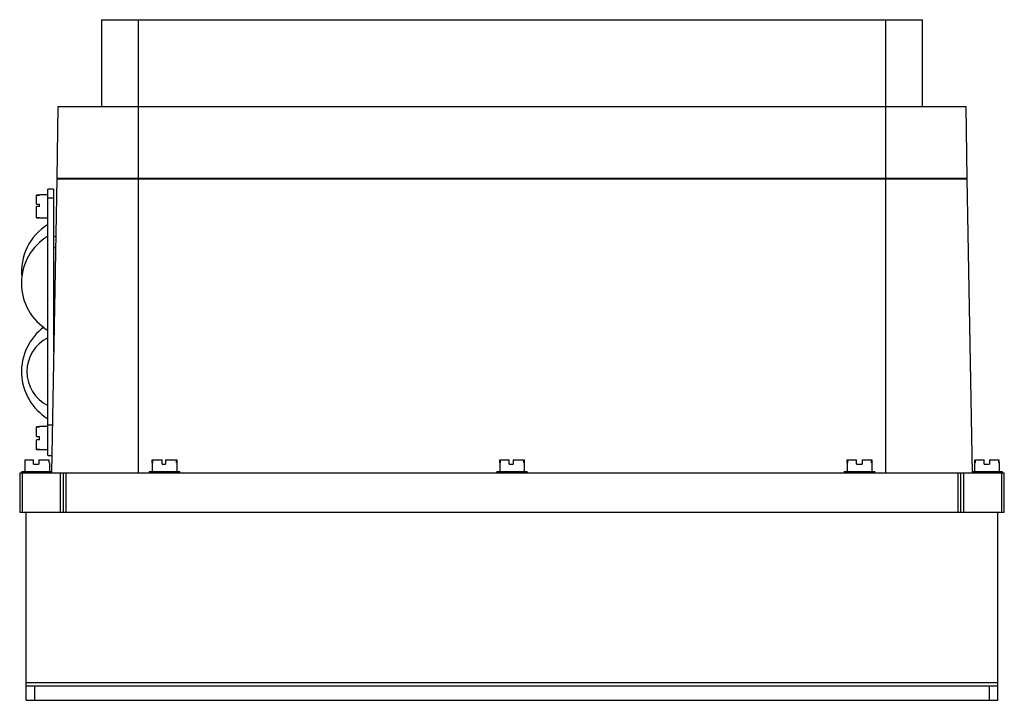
# Model space of a CAD drawing. Header units: millimetres. Extents: x 49 to 389, y 186 to 421.
import ezdxf

# ---------------------------------------------------------------- set-up
doc = ezdxf.new("R2010")
doc.units = ezdxf.units.MM
doc.header["$LTSCALE"] = 39.621752
doc.layers.get('0').update_dxf_attribs({"linetype": 'CONTINUOUS'})

msp = doc.modelspace()

# ---------------------------------------------------------------- linework, layer by layer
at = {"color": 7, "linetype": 'Continuous'}
for p, q in [((76.83, 421.42), (76.83, 391.42)), ((76.83, 421.42), (360.39, 421.42)), ((89.61, 391.42), (89.61, 421.42)), ((347.61, 421.42), (347.61, 391.42)), ((360.39, 391.42), (360.39, 421.42)), ((61.83, 391.42), (61.4, 366.72)), ((61.83, 391.42), (375.39, 391.42)), ((89.61, 264.92), (89.61, 391.42)), ((347.61, 391.42), (347.61, 264.92)), ((375.82, 366.72), (375.39, 391.42)), ((61.38, 366.42), (59.61, 264.92)), ((61.38, 366.42), (375.84, 366.42)), ((61.4, 366.72), (375.82, 366.72)), ((64.39, 366.72), (64.38, 366.42)), ((217.36, 366.42), (217.36, 366.72)), ((219.86, 366.42), (219.86, 366.72)), ((372.84, 366.42), (372.83, 366.72)), ((377.61, 264.92), (375.84, 366.42)), ((54.44, 357.72), (54.44, 360.88)), ((55.44, 360.88), (54.44, 360.88)), ((54.44, 360.84), (55.44, 360.84)), ((55.44, 360.81), (54.44, 360.81)), ((55.44, 360.81), (55.44, 360.92)), ((58.34, 360.92), (55.44, 360.92)), ((58.34, 270.92), (58.34, 362.92)), ((60.34, 362.92), (58.34, 362.92)), ((60.34, 362.92), (60.34, 306.74)), ((54.44, 357.72), (55.44, 357.72)), ((55.44, 356.94), (55.44, 357.72)), ((58.34, 359.92), (60.34, 359.92)), ((54.44, 352.95), (54.44, 356.94)), ((55.44, 356.94), (54.44, 356.94)), ((54.44, 353.02), (55.44, 353.02)), ((55.44, 353), (54.44, 353)), ((54.44, 352.95), (55.44, 352.95)), ((55.44, 352.92), (55.44, 353.02)), ((58.34, 352.92), (55.44, 352.92)), ((61.03, 346.45), (60.34, 346.71)), ((60.96, 342.48), (60.34, 342.71)), ((60.54, 318.2), (60.34, 318.13)), ((60.44, 312.17), (60.34, 312.21)), ((54.44, 277.52), (54.44, 280.87)), ((54.44, 280.87), (55.44, 280.87)), ((55.44, 280.81), (54.44, 280.81)), ((55.44, 280.81), (55.44, 280.92)), ((58.34, 280.92), (55.44, 280.92)), ((59.9, 281.42), (58.34, 281.42)), ((54.44, 277.52), (55.44, 277.52)), ((54.44, 272.96), (54.44, 276.31)), ((55.44, 276.31), (54.44, 276.31)), ((55.44, 276.31), (55.44, 277.52)), ((54.44, 273.02), (55.44, 273.02)), ((55.44, 272.96), (54.44, 272.96)), ((55.44, 272.92), (55.44, 273.02)), ((58.34, 272.92), (55.44, 272.92)), ((50.44, 269.42), (50.44, 268.42)), ((50.44, 269.42), (53.43, 269.42)), ((50.49, 268.42), (50.49, 269.42)), ((53.43, 267.92), (53.43, 269.42)), ((55.18, 269.42), (55.18, 267.92)), ((55.18, 269.42), (58.78, 269.42)), ((58.34, 270.92), (59.72, 270.92)), ((58.73, 269.42), (58.73, 268.42)), ((58.78, 268.42), (58.78, 269.42)), ((94.39, 268.42), (94.39, 269.42)), ((94.39, 269.42), (97.86, 269.42)), ((94.45, 269.42), (94.45, 268.42)), ((97.86, 267.92), (97.86, 269.42)), ((98.95, 269.42), (98.95, 267.92)), ((98.95, 269.42), (102.83, 269.42)), ((102.77, 268.42), (102.77, 269.42)), ((102.83, 269.42), (102.83, 268.42)), ((214.39, 269.42), (217.63, 269.42)), ((214.39, 268.42), (214.39, 269.42)), ((214.52, 269.42), (214.52, 268.42)), ((217.63, 267.92), (217.63, 269.42)), ((218.99, 269.42), (222.83, 269.42)), ((218.99, 269.42), (218.99, 267.92)), ((222.7, 268.42), (222.7, 269.42)), ((222.83, 269.42), (222.83, 268.42)), ((334.39, 269.42), (337.62, 269.42)), ((334.39, 268.42), (334.39, 269.42)), ((334.5, 269.42), (334.5, 268.42)), ((337.62, 267.92), (337.62, 269.42)), ((339.57, 269.42), (342.83, 269.42)), ((339.57, 269.42), (339.57, 267.92)), ((342.73, 268.42), (342.73, 269.42)), ((342.83, 269.42), (342.83, 268.42)), ((378.49, 268.42), (378.49, 269.42)), ((378.51, 269.42), (381.69, 269.42)), ((378.51, 269.42), (378.51, 268.42)), ((381.69, 267.92), (381.69, 269.42)), ((383.44, 269.42), (386.71, 269.42)), ((383.44, 269.42), (383.44, 267.92)), ((386.71, 268.42), (386.71, 269.42)), ((386.73, 269.42), (386.73, 268.42)), ((49.36, 265.42), (49.36, 264.92)), ((49.36, 265.42), (59.62, 265.42)), ((50.36, 268.42), (50.36, 265.42)), ((50.36, 268.42), (50.44, 268.42)), ((53.43, 267.92), (55.18, 267.92)), ((54.61, 264.92), (54.61, 265.42)), ((58.78, 268.42), (58.86, 268.42)), ((58.86, 268.42), (58.86, 265.42)), ((93.36, 265.42), (93.36, 264.92)), ((93.36, 265.42), (103.86, 265.42)), ((94.36, 268.42), (94.36, 265.42)), ((94.36, 268.42), (94.45, 268.42)), ((97.86, 267.92), (98.95, 267.92)), ((102.77, 268.42), (102.86, 268.42)), ((102.86, 268.42), (102.86, 265.42)), ((103.86, 264.92), (103.86, 265.42)), ((213.36, 265.42), (223.86, 265.42)), ((213.36, 265.42), (213.36, 264.92)), ((214.36, 268.42), (214.52, 268.42)), ((214.36, 268.42), (214.36, 265.42)), ((217.63, 267.92), (218.99, 267.92)), ((222.7, 268.42), (222.86, 268.42)), ((222.86, 268.42), (222.86, 265.42)), ((223.86, 264.92), (223.86, 265.42)), ((333.36, 265.42), (343.86, 265.42)), ((333.36, 265.42), (333.36, 264.92)), ((334.36, 268.42), (334.5, 268.42)), ((334.36, 268.42), (334.36, 265.42)), ((337.62, 267.92), (339.57, 267.92)), ((342.73, 268.42), (342.86, 268.42)), ((342.86, 268.42), (342.86, 265.42)), ((343.86, 264.92), (343.86, 265.42)), ((377.6, 265.42), (387.86, 265.42)), ((378.36, 268.42), (378.51, 268.42)), ((378.36, 268.42), (378.36, 265.42)), ((381.69, 267.92), (383.44, 267.92)), ((382.61, 265.42), (382.61, 264.92)), ((386.71, 268.42), (386.86, 268.42)), ((386.86, 268.42), (386.86, 265.42)), ((387.86, 265.42), (387.86, 264.92)), ((48.61, 264.92), (48.61, 251.42)), ((48.61, 264.92), (388.61, 264.92)), ((49.61, 251.42), (49.61, 264.92)), ((62.61, 264.92), (62.61, 251.42)), ((63.61, 264.92), (63.61, 251.42)), ((64.61, 251.42), (64.61, 264.92)), ((372.61, 264.92), (372.61, 251.42)), ((373.61, 251.42), (373.61, 264.92)), ((374.61, 251.42), (374.61, 264.92)), ((387.61, 264.92), (387.61, 251.42)), ((388.61, 251.42), (388.61, 264.92)), ((48.61, 251.42), (388.61, 251.42)), ((50.81, 186.42), (50.81, 251.42)), ((386.41, 186.42), (386.41, 251.42)), ((386.41, 192.42), (50.81, 192.42)), ((50.81, 191.42), (386.41, 191.42)), ((53.81, 186.42), (53.81, 191.42)), ((383.41, 191.42), (383.41, 186.42)), ((50.81, 186.42), (386.41, 186.42))]:
    msp.add_line(p, q, dxfattribs=at)
for centre, radius, start, end in [((68.3, 334.42), 19.08, 121.4756, 186.0731), ((68.3, 330.42), 19.08, 121.4756, 238.5244), ((68.3, 299.92), 19.08, 126.373, 238.5244), ((64.15, 299.92), 13.05, 116.4382, 243.5618)]:
    msp.add_arc(centre, radius, start, end, dxfattribs=at)

doc.saveas('drawing.dxf')
